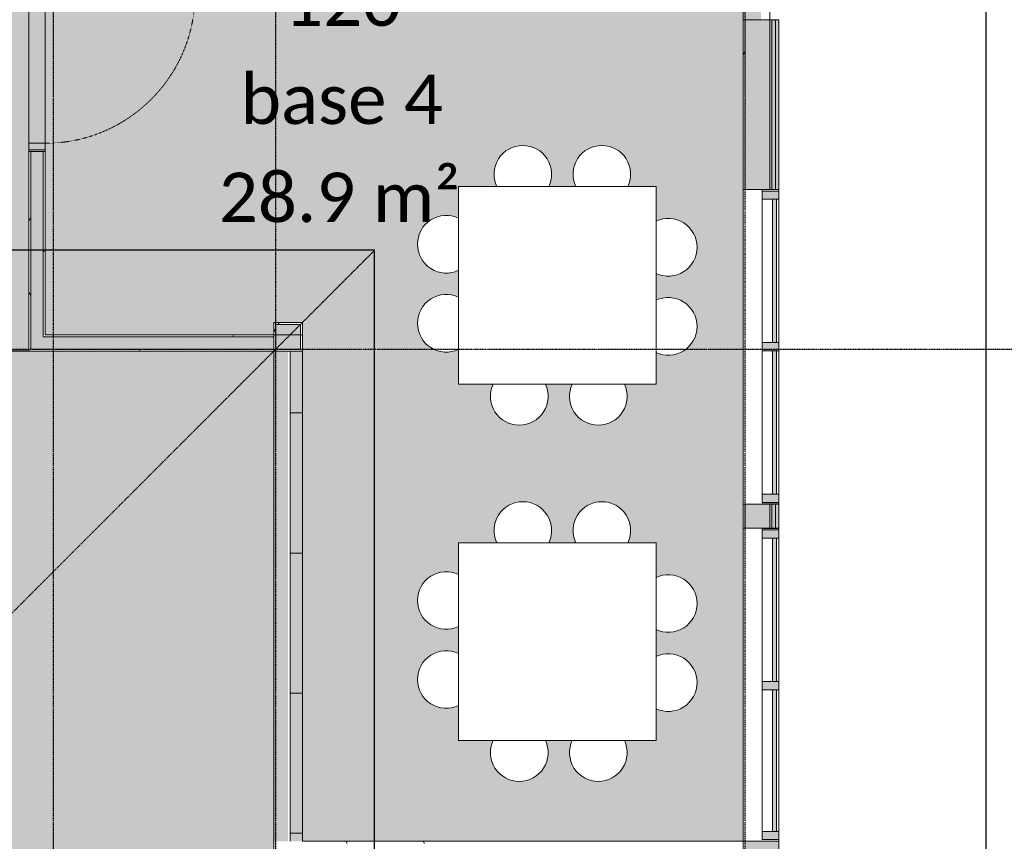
# Model space of a CAD drawing. Header units: millimetres. Extents: x -66110 to 16285, y -16697 to 38719.
# Tile 47 of 55: x -14005 to -8026, y 18613 to 23600. Entities that reach past the tile are written whole.
import ezdxf

# ---------------------------------------------------------------- set-up
doc = ezdxf.new("R2010")
doc.units = ezdxf.units.MM
for name, pattern in [('Dash 1mm', [2, 1, -1]), ('Grid Line', [5, 2, -1, 1, -1]), ('Overhead', [3.96875, 2.38125, -1.5875])]:
    doc.linetypes.add(name, pattern=pattern)
for name, color, linetype, lineweight in [('Curtain Panels', 7, 'Continuous', 9), ('Curtain Wall Mullions', 7, 'Continuous', 18), ('Doors', 7, 'Dash 1mm', 9), ('IfcAnnotation', 7, 'Continuous', 9), ('IfcCurtainWall', 7, 'Continuous', 9), ('IfcDoor', 7, 'Continuous', 9), ('IfcGrid', 7, 'Continuous', 9), ('IfcSlab', 7, 'Continuous', 9), ('IfcWall', 7, 'Continuous', 9), ('Not Exported', 7, 'Continuous', 9)]:
    doc.layers.add(name, color=color, linetype=linetype, lineweight=lineweight)
doc.layers.add('IfcFurniture', color=9, linetype='Continuous', lineweight=9, true_color=0x808080)
doc.styles.add('Calibri', font='calibri.ttf', dxfattribs={"height": 300})
pattern_1 = [(0, (0, 0), (812.8, 203.2), [67.056, -542.544, 67.056, -542.544, -3251.2]), (0, (0, 0), (812.8, 203.2), [-1219.2, 67.056, -1152.144, 67.056, -542.544, -1422.4]), (0, (0, 0), (812.8, 203.2), [-3048, 67.056, -339.344, 67.056, -948.944]), (120, (304.8, 101.6), (-582.3764, 602.3054), [67.056, -542.544, 67.056, -542.544, -3251.2]), (120, (304.8, 101.6), (-582.3764, 602.3054), [-1219.2, 67.056, -1152.144, 67.056, -542.544, -1422.4]), (120, (304.8, 101.6), (-582.3764, 602.3054), [-3048, 67.056, -339.344, 67.056, -948.944]), (240, (406.4, 508), (-230.4236, -805.5054), [67.056, -542.544, 67.056, -542.544, -3251.2]), (240, (406.4, 508), (-230.4236, -805.5054), [-1219.2, 67.056, -1152.144, 67.056, -542.544, -1422.4]), (240, (406.4, 508), (-230.4236, -805.5054), [-3048, 67.056, -339.344, 67.056, -948.944])]

# ---------------------------------------------------------------- blocks, each defined once
blk = doc.blocks.new('Dør Enkel_Glassfelt - D10x21__Glassfelt-1552425-plan 01 ny 200')
at = {"layer": 'Doors', "linetype": 'Continuous'}
for p, q in [((-455, 50), (-495, 50)), ((-495, 50), (-495, -50)), ((-455, -50), (-455, 50)), ((455, -50), (455, 50)), ((495, 50), (455, 50)), ((495, -50), (495, 50)), ((-495, -50), (-455, -50)), ((455, -50), (495, -50))]:
    blk.add_line(p, q, dxfattribs=at)
at = {"layer": 'Doors', "color": 150, "linetype": 'Continuous', "true_color": 0x0080ff}
blk.add_line((455, -50), (455, -960), dxfattribs=at)
at = {"layer": 'Doors'}
blk.add_arc((455, -50), 910, 180, 270, dxfattribs=at)
at = {"layer": 'IfcDoor'}
for p, q in [((-455, 50), (455, 50)), ((-455, -50), (455, -50))]:
    blk.add_line(p, q, dxfattribs=at)
blk = doc.blocks.new('Åpning_instant - 9x21-1771243-plan 01 ny 200')
at = {"layer": 'Doors', "color": 8, "true_color": 0x808080}
for p, q in [((-1487.5, 87.5), (1487.5, 87.5)), ((-1487.5, -87.5), (1487.5, -87.5))]:
    blk.add_line(p, q, dxfattribs=at)
blk = doc.blocks.new('Rectangular Mullion - 50x100 høyre-1696992-plan 01 ny 200')
at = {"layer": 'IfcCurtainWall', "true_color": 0xa62f11}
h = blk.add_hatch(color=24, dxfattribs=at)
h.paths.add_polyline_path([(0, 50), (-1, 50), (0, -17.5)])
h.paths.add_polyline_path([(-10, -17.5), (-10, 50), (-60, 50), (-60, -50), (-10, -50)])
at = {"layer": 'Curtain Wall Mullions'}
for p, q in [((-60, 50), (-60, -50)), ((-10, 50), (-60, 50)), ((-10, -50), (-10, 50)), ((0, 50), (-1, 50)), ((-1, 50), (-1, -50)), ((0, -50), (0, 50)), ((-60, -50), (-10, -50)), ((-1, -50), (0, -50))]:
    blk.add_line(p, q, dxfattribs=at)
blk = doc.blocks.new('Rectangular Mullion - 50x100 høyre-1685542-plan 01 ny 200')
at = {"layer": 'IfcCurtainWall'}
for p, q in [((-9496, 22569), (-9496, 22560)), ((-9396, 22560), (-9396, 22569))]:
    blk.add_line(p, q, dxfattribs=at)
blk = doc.blocks.new('System Panel - Gf100-1697005-plan 01 ny 200')
at = {"layer": 'IfcCurtainWall', "true_color": 0x80ffff}
blk.add_hatch(color=131, dxfattribs=at).paths.add_polyline_path([(-435, -12.5), (-435, -37.5), (435, -37.5), (435, -12.5), (409.2, -12.5)])
at = {"layer": 'Curtain Panels'}
for p, q in [((435, -12.5), (-435, -12.5)), ((-435, -12.5), (-435, -37.5)), ((-435, -37.5), (435, -37.5)), ((435, -37.5), (435, -12.5))]:
    blk.add_line(p, q, dxfattribs=at)
blk = doc.blocks.new('Rectangular Mullion - 50x100 venstre-1696979-plan 01 ny 200')
at = {"layer": 'IfcCurtainWall', "true_color": 0xa62f11}
blk.add_hatch(color=24, dxfattribs=at).paths.add_polyline_path([(-60, -50), (-60, 50), (-10, 50), (-10, -50)])
at = {"layer": 'Curtain Wall Mullions'}
for p, q in [((-60, -50), (-60, 50)), ((-60, 50), (-10, 50)), ((-10, 50), (-10, -50)), ((-1, -50), (-1, 50)), ((-1, 50), (0, 50)), ((0, 50), (0, -50)), ((-10, -50), (-60, -50)), ((0, -50), (-1, -50))]:
    blk.add_line(p, q, dxfattribs=at)
blk = doc.blocks.new('Rectangular Mullion - 50x100-V17-plan 01 ny 200')
at = {"layer": 'IfcCurtainWall'}
for p, q in [((-9496, 20720), (-9496, 21590)), ((-9396, 21590), (-9396, 20720))]:
    blk.add_line(p, q, dxfattribs=at)
blk = doc.blocks.new('Rectangular Mullion - 50x100-1696989-plan 01 ny 200')
at = {"layer": 'IfcCurtainWall', "true_color": 0xa62f11}
blk.add_hatch(color=24, dxfattribs=at).paths.add_polyline_path([(-25, 50), (25, 50), (25, -50), (-25, -50), (-25, -17.5)])
at = {"layer": 'Curtain Wall Mullions'}
for p, q in [((-25, 50), (25, 50)), ((-25, -50), (-25, 50)), ((25, 50), (25, -50)), ((25, -50), (-25, -50))]:
    blk.add_line(p, q, dxfattribs=at)
blk = doc.blocks.new('_furniture_boks instance - _furniture_boks instance-1821464-plan 01 ny 200')
at = {"layer": 'IfcFurniture'}
for p, q in [((600, 600), (-600, 600)), ((-600, 600), (-600, -600)), ((600, -600), (600, 600)), ((-600, -600), (600, -600))]:
    blk.add_line(p, q, dxfattribs=at)
blk = doc.blocks.new('stol79 - stol-1765083-plan 01 ny 200')
at = {"layer": 'IfcFurniture'}
for start, end in [(0, 115.23706), (244.76294, 360)]:
    blk.add_arc((22843.7, 11013.2), 175, start, end, dxfattribs=at)
blk = doc.blocks.new('stol80 - stol-1765092-plan 01 ny 200')
at = {"layer": 'IfcFurniture'}
for start, end in [(0, 115.23706), (244.76294, 360)]:
    blk.add_arc((22843.7, 10933.2), 175, start, end, dxfattribs=at)
blk = doc.blocks.new('stol81 - stol-1765101-plan 01 ny 200')
at = {"layer": 'IfcFurniture'}
for start, end in [(90, 205.23706), (334.76294, 90)]:
    blk.add_arc((22300.2, 11596.7), 175, start, end, dxfattribs=at)
blk = doc.blocks.new('stol82 - stol-1765110-plan 01 ny 200')
at = {"layer": 'IfcFurniture'}
for start, end in [(90, 205.23706), (334.76294, 90)]:
    blk.add_arc((22220.2, 11596.7), 175, start, end, dxfattribs=at)
blk = doc.blocks.new('stol83 - stol-1765119-plan 01 ny 200')
at = {"layer": 'IfcFurniture'}
for start, end in [(154.76294, 270), (270, 25.23706)]:
    blk.add_arc((21675, 9884.5), 175, start, end, dxfattribs=at)
blk = doc.blocks.new('stol84 - stol-1765128-plan 01 ny 200')
at = {"layer": 'IfcFurniture'}
for start, end in [(154.76294, 270), (270, 25.23706)]:
    blk.add_arc((21755, 9884.5), 175, start, end, dxfattribs=at)
blk = doc.blocks.new('stol85 - stol-1765137-plan 01 ny 200')
at = {"layer": 'IfcFurniture'}
for start, end in [(64.76294, 180), (180, 295.23706)]:
    blk.add_arc((21131.5, 10428), 175, start, end, dxfattribs=at)
blk = doc.blocks.new('stol86 - stol-1765146-plan 01 ny 200')
at = {"layer": 'IfcFurniture'}
for start, end in [(64.76294, 180), (180, 295.23706)]:
    blk.add_arc((21131.5, 10508), 175, start, end, dxfattribs=at)
blk = doc.blocks.new('stol87 - stol-1765210-plan 01 ny 200')
at = {"layer": 'IfcFurniture'}
for start, end in [(0, 115.23706), (244.76294, 360)]:
    blk.add_arc((20681.2, 11013.2), 175, start, end, dxfattribs=at)
blk = doc.blocks.new('stol88 - stol-1765219-plan 01 ny 200')
at = {"layer": 'IfcFurniture'}
for start, end in [(0, 115.23706), (244.76294, 360)]:
    blk.add_arc((20681.2, 10933.2), 175, start, end, dxfattribs=at)
blk = doc.blocks.new('stol89 - stol-1765228-plan 01 ny 200')
at = {"layer": 'IfcFurniture'}
for start, end in [(90, 205.23706), (334.76294, 90)]:
    blk.add_arc((20137.7, 11596.7), 175, start, end, dxfattribs=at)
blk = doc.blocks.new('stol90 - stol-1765237-plan 01 ny 200')
at = {"layer": 'IfcFurniture'}
for start, end in [(90, 205.23706), (334.76294, 90)]:
    blk.add_arc((20057.7, 11596.7), 175, start, end, dxfattribs=at)
blk = doc.blocks.new('stol91 - stol-1765246-plan 01 ny 200')
at = {"layer": 'IfcFurniture'}
for start, end in [(154.76294, 270), (270, 25.23706)]:
    blk.add_arc((19512.5, 9884.5), 175, start, end, dxfattribs=at)
blk = doc.blocks.new('stol92 - stol-1765255-plan 01 ny 200')
at = {"layer": 'IfcFurniture'}
for start, end in [(154.76294, 270), (270, 25.23706)]:
    blk.add_arc((19592.5, 9884.5), 175, start, end, dxfattribs=at)
blk = doc.blocks.new('stol93 - stol-1765264-plan 01 ny 200')
at = {"layer": 'IfcFurniture'}
for start, end in [(64.76294, 180), (180, 295.23706)]:
    blk.add_arc((18969, 10428), 175, start, end, dxfattribs=at)
blk = doc.blocks.new('stol94 - stol-1765273-plan 01 ny 200')
at = {"layer": 'IfcFurniture'}
for start, end in [(64.76294, 180), (180, 295.23706)]:
    blk.add_arc((18969, 10508), 175, start, end, dxfattribs=at)
blk = doc.blocks.new('System Panel - Gf100-1697024-plan 01 ny 200')
at = {"layer": 'IfcCurtainWall', "true_color": 0x80ffff}
blk.add_hatch(color=131, dxfattribs=at).paths.add_polyline_path([(430, -37.5), (430, -12.5), (-430, -12.5), (-430, -37.5)])
at = {"layer": 'Curtain Panels'}
for p, q in [((430, -12.5), (-430, -12.5)), ((-430, -12.5), (-430, -37.5)), ((-430, -37.5), (430, -37.5)), ((430, -37.5), (430, -12.5))]:
    blk.add_line(p, q, dxfattribs=at)
blk = doc.blocks.new('Rectangular Mullion - 50x100 venstre-V63-plan 01 ny 200')
at = {"layer": 'IfcCurtainWall', "true_color": 0xa62f11}
h = blk.add_hatch(color=24, dxfattribs=at)
h.paths.add_polyline_path([(-60, -50), (-60, 50), (-10, 50), (-10, -50)])
h.paths.add_polyline_path([(-1, 50), (0, 50), (-1, -17.5)])
at = {"layer": 'Curtain Wall Mullions'}
for p, q in [((-60, -50), (-60, 50)), ((-60, 50), (-10, 50)), ((-10, 50), (-10, -50)), ((-1, -50), (-1, 50)), ((-1, 50), (0, 50)), ((0, 50), (0, -50)), ((-10, -50), (-60, -50)), ((0, -50), (-1, -50))]:
    blk.add_line(p, q, dxfattribs=at)
blk = doc.blocks.new('Rectangular Mullion - 50x100-1686217-plan 01 ny 200')
at = {"layer": 'IfcCurtainWall'}
for p, q in [((-9496, 18672.5), (-9496, 19532.5)), ((-9396, 19532.5), (-9396, 18672.5))]:
    blk.add_line(p, q, dxfattribs=at)

msp = doc.modelspace()

# ---------------------------------------------------------------- hatches: boundary and pattern name
at = {"layer": 'IfcWall', "true_color": 0x787878}
h = msp.add_hatch(dxfattribs=at)
h.set_pattern_fill('FP_1', color=8, style=0, pattern_type=2)
h.set_pattern_definition(pattern_1)
h.paths.add_polyline_path([(-13950, 21587.6), (-13937.5, 21587.6), (-13937.5, 22800), (-13950, 22800), (-13950, 21600.1)])
h.paths.add_polyline_path([(-13950, 23810), (-13937.5, 23810), (-13937.5, 24725), (-13950, 24725), (-13950, 24700)])
h.paths.add_polyline_path([(-13950, 24825), (-13937.5, 24825), (-13937.5, 25700), (-13950, 25700), (-13950, 24837.5)])
h.paths.add_polyline_path([(-13937.5, 26710), (-13937.5, 27450), (-13950, 27450), (-13950, 26710)])
h.paths.add_polyline_path([(-13937.5, 28460), (-13937.5, 28750), (-13950, 28750), (-13950, 28460)])
at = {"layer": 'IfcWall', "true_color": 0xffffcd}
h = msp.add_hatch(color=7, dxfattribs=at)
h.paths.add_polyline_path([(-13937.5, 21600.1), (-13862.5, 21600.1), (-13862.5, 22800), (-13937.5, 22800), (-13937.5, 21675.1)])
h.paths.add_polyline_path([(-13862.5, 23810), (-13862.5, 25700), (-13937.5, 25700), (-13937.5, 23810)])
h.paths.add_polyline_path([(-13937.5, 26710), (-13862.5, 26710.6), (-13862.5, 27450), (-13937.5, 27450), (-13937.5, 26710.6)])
h.paths.add_polyline_path([(-13937.5, 28460), (-13862.5, 28460), (-13862.5, 28750), (-13937.5, 28750)])
at = {"layer": 'IfcWall', "true_color": 0x787878}
h = msp.add_hatch(dxfattribs=at)
h.set_pattern_fill('FP_1', color=8, style=0, pattern_type=2)
h.set_pattern_definition(pattern_1)
h.paths.add_polyline_path([(-13850, 21675.1), (-13850, 22800), (-13862.5, 22800), (-13862.5, 21675.1)])
h.paths.add_polyline_path([(-13850, 23810), (-13850, 25312.5), (-13862.5, 25312.5), (-13862.5, 23810)])
h.paths.add_polyline_path([(-13862.5, 25387.5), (-13850, 25387.5), (-13850, 25700), (-13862.5, 25700), (-13862.5, 25400)])
h.paths.add_polyline_path([(-13862.5, 26710), (-13850, 26710.6), (-13850, 27300), (-13862.5, 27300), (-13862.5, 26710.6)])
h.paths.add_polyline_path([(-13862.5, 27375), (-13850, 27375), (-13850, 27450), (-13862.5, 27450), (-13862.5, 27387.5)])
h.paths.add_polyline_path([(-13850, 28460), (-13850, 28750), (-13862.5, 28750), (-13862.5, 28460)])
h = msp.add_hatch(color=8, dxfattribs=at)
h.paths.add_polyline_path([(-9438, 18438), (-9438, 18612.5), (-9450, 18612.5), (-9450, 18438)])
h.paths.add_polyline_path([(-9450, 20512.5), (-9438, 20512.5), (-9438, 20660), (-9450, 20660)])
h.paths.add_polyline_path([(-9450, 22570), (-9438, 22570), (-9438, 23600), (-9450, 23600)])
h.paths.add_polyline_path([(-9438, 26012.7), (-9438, 27450), (-9450, 27450), (-9450, 26012.7)])
at = {"layer": 'IfcWall', "true_color": 0xf0f0f0}
h = msp.add_hatch(color=7, dxfattribs=at)
h.paths.add_polyline_path([(-9415, 18415), (-9415, 18612.5), (-9438, 18612.5), (-9438, 18415)])
h.paths.add_polyline_path([(-9438, 20512.5), (-9415, 20512.5), (-9415, 20660), (-9438, 20660)])
h.paths.add_polyline_path([(-9438, 22570), (-9415, 22570), (-9415, 23600), (-9438, 23600)])
h.paths.add_polyline_path([(-9415, 26012.7), (-9415, 27462), (-9438, 27462), (-9438, 26012.7)])
at = {"layer": 'IfcWall', "true_color": 0xa62f11}
h = msp.add_hatch(color=24, dxfattribs=at)
h.paths.add_polyline_path([(-9396, 18396), (-9396, 18612.5), (-9415, 18612.5), (-9415, 18396)])
h.paths.add_polyline_path([(-9415, 20512.5), (-9396, 20512.5), (-9396, 20660), (-9415, 20660)])
h.paths.add_polyline_path([(-9415, 22570), (-9396, 22570), (-9396, 23600), (-9415, 23600)])
h.paths.add_polyline_path([(-9396, 26012.7), (-9396, 27485), (-9415, 27485), (-9415, 26012.7)])
at = {"layer": 'IfcWall', "true_color": 0x787878}
h = msp.add_hatch(dxfattribs=at)
h.set_pattern_fill('FP_1', color=8, style=0, pattern_type=2)
h.set_pattern_definition(pattern_1)
h.paths.add_polyline_path([(-9612.5, 18600), (-9600, 18600), (-9600, 18612.5), (-9612.5, 18612.5)])
h.paths.add_polyline_path([(-9600, 20512.5), (-9600, 20660), (-9612.5, 20660), (-9612.5, 20512.5)])
h.paths.add_polyline_path([(-9600, 22570), (-9600, 23600), (-9612.5, 23600), (-9612.5, 22570)])
h.paths.add_polyline_path([(-9612.5, 26012.7), (-9600, 26012.7), (-9600, 27287.5), (-9612.5, 27287.5), (-9612.5, 26710.6)])
at = {"layer": 'IfcWall', "true_color": 0xffffcd}
h = msp.add_hatch(color=7, dxfattribs=at)
h.paths.add_polyline_path([(-9600, 18450), (-9450, 18450), (-9450, 18612.5), (-9600, 18612.5), (-9600, 18600)])
h.paths.add_polyline_path([(-9450, 20512.5), (-9450, 20660), (-9600, 20660), (-9600, 20512.5), (-9463.5, 20512.5)])
h.paths.add_polyline_path([(-9463.5, 22570), (-9450, 22570), (-9450, 23600), (-9600, 23600), (-9600, 22570)])
h.paths.add_polyline_path([(-9463.5, 26012.7), (-9450, 26012.7), (-9450, 27300), (-9600, 27300), (-9600, 26012.7)])
at = {"layer": 'IfcWall', "true_color": 0x787878}
h = msp.add_hatch(dxfattribs=at)
h.set_pattern_fill('FP_1', color=8, style=0, pattern_type=2)
h.set_pattern_definition(pattern_1)
h.paths.add_polyline_path([(-12450, 21587.6), (-12450, 21762.6), (-12462.5, 21762.6), (-12462.5, 21587.6)])
h = msp.add_hatch(dxfattribs=at)
h.set_pattern_fill('FP_1', color=8, style=0, pattern_type=2)
h.set_pattern_definition(pattern_1)
h.paths.add_polyline_path([(-12450, 21587.6), (-12287.5, 21587.6), (-12287.5, 21762.6), (-12450, 21762.6), (-12450, 21750.1), (-12300, 21750.1), (-12300, 21600.1), (-12450, 21600.1)])
at = {"layer": 'IfcWall', "true_color": 0xffffcd}
for points in [[(-12450, 21750.1), (-12450, 21600.1), (-12300, 21600.1), (-12300, 21750.1)], [(-13862.5, 21600.1), (-12462.5, 21600.1), (-12462.5, 21675.1), (-13862.5, 21675.1)]]:
    msp.add_hatch(color=7, dxfattribs=at).paths.add_polyline_path(points)
at = {"layer": 'IfcWall', "true_color": 0x787878}
h = msp.add_hatch(dxfattribs=at)
h.set_pattern_fill('FP_1', color=8, style=0, pattern_type=2)
h.set_pattern_definition(pattern_1)
h.paths.add_polyline_path([(-13850, 21687.6), (-13850, 21675.1), (-12462.5, 21675.1), (-12462.5, 21687.6)])
h = msp.add_hatch(dxfattribs=at)
h.set_pattern_fill('FP_1', color=8, style=0, pattern_type=2)
h.set_pattern_definition(pattern_1)
h.paths.add_polyline_path([(-13862.5, 21587.6), (-12462.5, 21587.6), (-12462.5, 21600.1), (-13937.5, 21600.1), (-13937.5, 21587.6)])
at = {"layer": 'IfcWall', "true_color": 0xd2d2d2}
for points in [[(-12362.5, 21212.5), (-12287.5, 21212.5), (-12287.5, 21587.6), (-12362.5, 21587.6), (-12362.5, 21564.2)], [(-12362.5, 21212.5), (-12362.5, 20362.5), (-12287.5, 20362.5), (-12287.5, 21212.5)], [(-12362.5, 19512.5), (-12287.5, 19512.5), (-12287.5, 20362.5), (-12362.5, 20362.5), (-12362.5, 19848.8)], [(-12287.5, 18662.5), (-12287.5, 19512.5), (-12362.5, 19512.5), (-12362.5, 18662.5)], [(-12362.5, 18662.5), (-12362.5, 18612.5), (-12287.5, 18612.5), (-12287.5, 18662.5)]]:
    msp.add_hatch(color=254, dxfattribs=at).paths.add_polyline_path(points)
at = {"layer": 'IfcWall', "true_color": 0x787878}
h = msp.add_hatch(dxfattribs=at)
h.set_pattern_fill('FP_1', color=8, style=0, pattern_type=2)
h.set_pattern_definition(pattern_1)
h.paths.add_polyline_path([(-11510, 18600), (-11510, 18612.5), (-12462.5, 18612.5), (-12462.5, 18600), (-12038.4, 18600)])
at = {"layer": 'Not Exported', "true_color": 0xdee9dc}
h = msp.add_hatch(color=254, dxfattribs=at)
h.paths.add_polyline_path([(-12275.6, 18612.5), (-9612.5, 18612.5), (-9612.5, 23600), (-9504.3, 23600), (-9504.3, 24610), (-9612.5, 24610), (-9612.5, 27287.5), (-11227.5, 27287.5), (-11227.5, 27337.5), (-12237.5, 27337.5), (-12237.5, 27287.5), (-12287.5, 27287.5), (-12287.5, 25300), (-13850, 25300), (-13850, 23810), (-13900, 23810), (-13900, 22800), (-13850, 22800), (-13850, 21687.6), (-12462.5, 21687.6), (-12462.5, 21762.6), (-12287.5, 21762.6), (-12287.5, 18612.5)])
h.paths.add_polyline_path([(-10491.3, 18976), (-10536.6, 18982), (-10578.8, 18999.5), (-10615.1, 19027.3), (-10642.9, 19063.5), (-10660.4, 19105.7), (-10666.3, 19151), (-10660.4, 19196.3), (-10648.4, 19225.1), (-10814.2, 19225.1), (-10802.3, 19196.3), (-10796.3, 19151), (-10802.3, 19105.7), (-10819.8, 19063.5), (-10847.6, 19027.3), (-10886.5, 18998.3), (-10926, 18982), (-10971.3, 18976), (-11016.6, 18982), (-11058.8, 18999.5), (-11095.1, 19027.3), (-11122.9, 19063.5), (-11140.4, 19105.7), (-11146.3, 19151), (-11140.4, 19196.3), (-11128.4, 19225.1), (-11340.6, 19225.1), (-11340.6, 19437.3), (-11369.4, 19425.4), (-11414.7, 19419.4), (-11460, 19425.4), (-11502.2, 19442.8), (-11538.5, 19470.7), (-11568.6, 19512.5), (-11583.7, 19549.1), (-11589.7, 19594.4), (-11583.7, 19639.7), (-11566.3, 19681.9), (-11538.5, 19718.1), (-11502.2, 19746), (-11460, 19763.4), (-11414.7, 19769.4), (-11369.4, 19763.4), (-11340.6, 19751.5), (-11340.6, 19917.3), (-11369.4, 19905.4), (-11414.7, 19899.4), (-11460, 19905.4), (-11502.2, 19922.8), (-11538.5, 19950.7), (-11566.3, 19986.9), (-11583.7, 20029.1), (-11589.7, 20074.4), (-11583.7, 20119.7), (-11566.3, 20161.9), (-11538.5, 20198.1), (-11502.2, 20226), (-11460, 20243.4), (-11414.7, 20249.4), (-11369.4, 20243.4), (-11340.6, 20231.5), (-11340.6, 20425.1), (-11107, 20425.1), (-11118.9, 20453.9), (-11124.9, 20499.2), (-11118.9, 20544.5), (-11101.5, 20586.7), (-11073.7, 20622.9), (-11037.4, 20650.8), (-10995.2, 20668.2), (-10949.9, 20674.2), (-10904.6, 20668.2), (-10862.4, 20650.8), (-10826.2, 20622.9), (-10798.4, 20586.7), (-10780.9, 20544.5), (-10774.9, 20499.2), (-10780.9, 20453.9), (-10792.8, 20425.1), (-10627, 20425.1), (-10638.9, 20453.9), (-10644.9, 20499.2), (-10638.9, 20544.5), (-10621.5, 20586.7), (-10593.7, 20622.9), (-10557.4, 20650.8), (-10515.2, 20668.2), (-10469.9, 20674.2), (-10424.6, 20668.2), (-10382.4, 20650.8), (-10346.2, 20622.9), (-10318.4, 20586.7), (-10300.9, 20544.5), (-10294.9, 20499.2), (-10300.9, 20453.9), (-10312.8, 20425.1), (-10140.6, 20425.1), (-10140.6, 20212.9), (-10107.2, 20225.4), (-10066.5, 20230.8), (-10021.2, 20224.8), (-9979, 20207.4), (-9942.8, 20179.6), (-9915, 20143.3), (-9897.5, 20101.1), (-9891.5, 20055.8), (-9897.5, 20010.5), (-9915, 19968.3), (-9942.8, 19932.1), (-9979, 19904.3), (-10021.2, 19886.8), (-10066.5, 19880.8), (-10111.8, 19886.8), (-10140.6, 19898.7), (-10140.6, 19732.9), (-10107.2, 19745.4), (-10066.5, 19750.8), (-10021.2, 19744.8), (-9979, 19727.4), (-9942.8, 19699.6), (-9915, 19663.3), (-9897.5, 19621.1), (-9891.5, 19575.8), (-9897.5, 19530.5), (-9915, 19488.3), (-9942.8, 19452.1), (-9979, 19424.3), (-10021.2, 19406.8), (-10066.5, 19400.8), (-10111.8, 19406.8), (-10140.6, 19418.7), (-10140.6, 19225.1), (-10334.2, 19225.1), (-10322.3, 19196.3), (-10316.3, 19151), (-10322.3, 19105.7), (-10344.3, 19057.6), (-10367.6, 19027.3), (-10403.8, 18999.5), (-10446, 18982)])
h.paths.add_polyline_path([(-10491.3, 21138.5), (-10536.6, 21144.5), (-10578.8, 21161.9), (-10615.1, 21189.8), (-10642.9, 21226), (-10660.4, 21268.2), (-10666.3, 21313.5), (-10660.4, 21358.8), (-10648.4, 21387.6), (-10814.2, 21387.6), (-10802.3, 21358.8), (-10796.3, 21313.5), (-10802.3, 21268.2), (-10819.8, 21226), (-10847.6, 21189.8), (-10883.8, 21161.9), (-10926, 21144.5), (-10971.3, 21138.5), (-11016.6, 21144.5), (-11058.8, 21161.9), (-11095.1, 21189.8), (-11122.9, 21226), (-11140.4, 21268.2), (-11146.3, 21313.5), (-11140.4, 21358.8), (-11128.4, 21387.6), (-11340.6, 21387.6), (-11340.6, 21599.8), (-11369.4, 21587.9), (-11414.7, 21581.9), (-11460, 21587.9), (-11502.2, 21605.3), (-11541.9, 21637.6), (-11566.3, 21669.4), (-11583.7, 21711.6), (-11589.7, 21756.9), (-11583.7, 21802.2), (-11566.3, 21844.4), (-11538.5, 21880.6), (-11502.2, 21908.4), (-11460, 21925.9), (-11414.7, 21931.9), (-11369.4, 21925.9), (-11340.6, 21914), (-11340.6, 22079.8), (-11369.4, 22067.9), (-11414.7, 22061.9), (-11460, 22067.9), (-11504, 22086.7), (-11538.5, 22113.1), (-11566.3, 22149.4), (-11583.7, 22191.6), (-11589.7, 22236.9), (-11583.7, 22282.2), (-11566.3, 22324.4), (-11538.5, 22360.6), (-11502.2, 22388.4), (-11460, 22405.9), (-11414.7, 22411.9), (-11369.4, 22405.9), (-11340.6, 22394), (-11340.6, 22587.6), (-11107, 22587.6), (-11118.9, 22616.4), (-11124.9, 22661.7), (-11118.9, 22707), (-11101.5, 22749.2), (-11073.7, 22785.4), (-11036.9, 22813.5), (-10995.2, 22830.7), (-10949.9, 22836.7), (-10904.6, 22830.7), (-10862.4, 22813.2), (-10826.2, 22785.4), (-10798.4, 22749.2), (-10780.9, 22707), (-10774.9, 22661.7), (-10780.9, 22616.4), (-10792.8, 22587.6), (-10627, 22587.6), (-10638.9, 22616.4), (-10644.9, 22661.7), (-10638.9, 22707), (-10621.5, 22749.2), (-10593.7, 22785.4), (-10557.4, 22813.2), (-10515.2, 22830.7), (-10469.9, 22836.7), (-10424.6, 22830.7), (-10382.4, 22813.2), (-10346.2, 22785.4), (-10318.4, 22749.2), (-10300.9, 22707), (-10294.9, 22661.7), (-10300.9, 22616.4), (-10312.8, 22587.6), (-10140.6, 22587.6), (-10140.6, 22375.4), (-10106.3, 22388.1), (-10066.5, 22393.3), (-10021.2, 22387.3), (-9979, 22369.8), (-9942.8, 22342), (-9915, 22305.8), (-9897.5, 22263.6), (-9891.5, 22218.3), (-9897.5, 22173), (-9915, 22130.8), (-9942.8, 22094.6), (-9979, 22066.7), (-10021.2, 22049.3), (-10066.5, 22043.3), (-10111.8, 22049.3), (-10140.6, 22061.2), (-10140.6, 21895.4), (-10107.2, 21907.9), (-10066.5, 21913.3), (-10021.2, 21907.3), (-9979, 21889.8), (-9942.8, 21862), (-9915, 21825.8), (-9897.5, 21783.6), (-9891.5, 21738.3), (-9897.5, 21693), (-9915, 21650.8), (-9942.8, 21614.6), (-9979, 21586.7), (-10021.2, 21569.3), (-10073.7, 21564.2), (-10111.8, 21569.3), (-10140.6, 21581.2), (-10140.6, 21387.6), (-10334.2, 21387.6), (-10322.3, 21358.8), (-10316.3, 21313.5), (-10322.3, 21268.2), (-10339.8, 21226), (-10367.6, 21189.8), (-10403.8, 21161.9), (-10446, 21144.5)])
at = {"layer": 'Not Exported', "true_color": 0xedfae6}
msp.add_hatch(color=7, dxfattribs=at).paths.add_polyline_path([(-18347, 10712.5), (-15312.5, 10712.5), (-15312.5, 12312.5), (-12462.5, 12312.5), (-12462.5, 16420), (-12354.3, 16420), (-12354.3, 18230), (-12462.5, 18230), (-12462.5, 18612.5), (-12375, 18612.5), (-12375, 21587.6), (-13950, 21587.6), (-13950, 22800), (-13900, 22800), (-13900, 23810), (-13950, 23810), (-13950.7, 24700), (-14000, 24700), (-14000, 24775), (-15010, 24775), (-15010, 24700), (-15600, 24700), (-15600, 23500), (-15650, 23500), (-15650, 22490), (-15600, 22490), (-15600, 22125), (-18450, 22125), (-18450, 21695.8), (-18500, 21695.8), (-18500, 20850), (-18450, 20850), (-18450, 18760), (-18500, 18760), (-18500, 17750), (-18450, 17750), (-18450, 16400), (-18500, 16400), (-18500, 14590), (-18450, 14590), (-18450, 12450), (-18500, 12450), (-18500, 11440), (-18450, 11440), (-18450, 10712.5)])

# ---------------------------------------------------------------- linework, layer by layer
at = {"layer": 'IfcAnnotation', "linetype": 'Overhead', "lineweight": 25}
for p, q in [((-8136.5, 16400), (-8136.5, 28967.2)), ((-11850, 22200), (-22100, 22200)), ((-11850, 22200), (-16975, 17074.9)), ((-11850, 10200), (-11850, 22200)), ((-13950, 21587.6), (-18450, 21587.6))]:
    msp.add_line(p, q, dxfattribs=at)
at = {"layer": 'IfcGrid', "color": 9, "linetype": 'Grid Line', "lineweight": 25, "true_color": 0xc0c0c0}
for p, q in [((-13800, -6068.3), (-13800, 34991.8)), ((-12450, -6068.3), (-12450, 34991.8)), ((-9600, -6068.3), (-9600, 34991.8)), ((-55874.3, 21600.1), (4529.7, 21600.1))]:
    msp.add_line(p, q, dxfattribs=at)
at = {"layer": 'IfcSlab'}
msp.add_line((-9450, 23600), (-9450, 24610), dxfattribs=at)
at = {"layer": 'IfcWall', "lineweight": 18}
for p, q in [((-9612.5, 23600), (-9612.5, 22570)), ((-9612.5, 23600), (-9396, 23600)), ((-9396, 23600), (-9396, 22570)), ((-13950, 22800), (-13950, 21587.6)), ((-13850, 22800), (-13950, 22800)), ((-13850, 21687.6), (-13850, 22800)), ((-9612.5, 22570), (-9396, 22570)), ((-12287.5, 21762.6), (-12462.5, 21762.6)), ((-12462.5, 21762.6), (-12462.5, 21587.6)), ((-12287.5, 21587.6), (-12287.5, 21762.6)), ((-12462.5, 21687.6), (-13850, 21687.6)), ((-12287.5, 21587.6), (-13950, 21587.6)), ((-12362.5, 21587.6), (-12362.5, 18612.5)), ((-12287.5, 18612.5), (-12287.5, 21587.6)), ((-12287.5, 21212.5), (-12362.5, 21212.5)), ((-9612.5, 20660), (-9612.5, 20512.5)), ((-9612.5, 20660), (-9396, 20660)), ((-9396, 20660), (-9396, 20512.5)), ((-9612.5, 20512.5), (-9396, 20512.5)), ((-12287.5, 20362.5), (-12362.5, 20362.5)), ((-12287.5, 19512.5), (-12362.5, 19512.5)), ((-12362.5, 18662.5), (-12287.5, 18662.5)), ((-9612.5, 18396), (-9612.5, 18612.5)), ((-9612.5, 18612.5), (-9396, 18612.5)), ((-9396, 18396), (-9396, 18612.5))]:
    msp.add_line(p, q, dxfattribs=at)
at = {"layer": 'IfcWall'}
for p, q in [((-9600, 22570), (-9600, 23600)), ((-9450, 22570), (-9450, 23600)), ((-9438, 22570), (-9438, 23600)), ((-9415, 22570), (-9415, 23600)), ((-13937.5, 21600.1), (-13937.5, 22800)), ((-13862.5, 21675.1), (-13862.5, 22800)), ((-9612.5, 20660), (-9612.5, 22570)), ((-12300, 21750.1), (-12450, 21750.1)), ((-12450, 21750.1), (-12450, 21600.1)), ((-12300, 21750.1), (-12300, 21600.1)), ((-12462.5, 21675.1), (-13862.5, 21675.1)), ((-12462.5, 21600.1), (-13937.5, 21600.1)), ((-12450, 21600.1), (-12300, 21600.1)), ((-9600, 20512.5), (-9600, 20660)), ((-9450, 20512.5), (-9450, 20660)), ((-9438, 20512.5), (-9438, 20660)), ((-9415, 20512.5), (-9415, 20660)), ((-9396, 20670), (-9396, 20661)), ((-9612.5, 18612.5), (-9612.5, 20512.5)), ((-11510, 18612.5), (-9612.5, 18612.5)), ((-9396, 18622.5), (-9396, 18613.5))]:
    msp.add_line(p, q, dxfattribs=at)
at = {"layer": 'Not Exported', "flags": 128}
for points in [[(-9612.5, 27287.5), (-11004.3, 27287.5), (-11157.3, 27287.5), (-12287.5, 27287.5), (-12287.5, 25300), (-13850, 25300), (-13850, 24775), (-13850, 21687.6), (-12464.1, 21687.6), (-12287.5, 21687.6), (-12287.5, 21587.6), (-12287.5, 21212.5), (-12287.5, 20362.5), (-12287.5, 19512.5), (-12287.5, 18662.5), (-12287.5, 18612.5), (-9612.5, 18612.5)], [(-12462.5, 12312.5), (-12462.5, 18504.3), (-12462.5, 21587.6), (-13950, 21587.6), (-13950, 24700), (-15600, 24700), (-15600, 22125), (-18450, 22125), (-18450, 21860), (-18450, 21695.8), (-18450, 20735.5), (-18450, 17650), (-18450, 12550), (-18450, 10712.5), (-15312.5, 10712.5), (-15312.5, 12312.5)]]:
    msp.add_lwpolyline(points, close=True, dxfattribs=at)

# ---------------------------------------------------------------- block references
at = {"layer": 'Doors', "color": 8, "true_color": 0x808080, "rotation": 89.9999999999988}
msp.add_blockref('Åpning_instant - 9x21-1771243-plan 01 ny 200', (-12375, 20100), dxfattribs=at)
at = {"layer": 'IfcCurtainWall', "extrusion": (0, 0, -1), "rotation": 89.99999999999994}
for name, p in [('Rectangular Mullion - 50x100 venstre-1696979-plan 01 ny 200', (9446, 22570)), ('Rectangular Mullion - 50x100-1696989-plan 01 ny 200', (9446, 21615)), ('Rectangular Mullion - 50x100 venstre-V63-plan 01 ny 200', (9446, 20512.5)), ('Rectangular Mullion - 50x100-1696989-plan 01 ny 200', (9446, 19557.5))]:
    msp.add_blockref(name, p, dxfattribs=at)
at = {"layer": 'IfcCurtainWall'}
for name, p in [('Rectangular Mullion - 50x100 høyre-1685542-plan 01 ny 200', (0, 0)), ('Rectangular Mullion - 50x100-V17-plan 01 ny 200', (0, 920)), ('Rectangular Mullion - 50x100-V17-plan 01 ny 200', (0, 0)), ('Rectangular Mullion - 50x100 høyre-1685542-plan 01 ny 200', (0, -2057.5)), ('Rectangular Mullion - 50x100-V17-plan 01 ny 200', (0, -1137.5)), ('Rectangular Mullion - 50x100-1686217-plan 01 ny 200', (0, 0))]:
    msp.add_blockref(name, p, dxfattribs=at)
for name, p, rotation in [('System Panel - Gf100-1697005-plan 01 ny 200', (-9446, 22075), 90.00000000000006), ('System Panel - Gf100-1697005-plan 01 ny 200', (-9446, 21155), 90.00000000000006), ('Rectangular Mullion - 50x100 høyre-1696992-plan 01 ny 200', (-9446, 20660), 270.0000000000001), ('System Panel - Gf100-1697005-plan 01 ny 200', (-9446, 20017.5), 90.00000000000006), ('System Panel - Gf100-1697024-plan 01 ny 200', (-9446, 19102.5), 90.00000000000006), ('Rectangular Mullion - 50x100 høyre-1696992-plan 01 ny 200', (-9446, 18612.5), 270.0000000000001)]:
    msp.add_blockref(name, p, dxfattribs=dict(at, rotation=rotation))
at = {"layer": 'IfcDoor', "rotation": 89.99999999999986}
msp.add_blockref('Dør Enkel_Glassfelt - D10x21__Glassfelt-1552425-plan 01 ny 200', (-13900, 23305), dxfattribs=at)
at = {"layer": 'IfcFurniture'}
for name, p, rotation in [('stol79 - stol-1765083-plan 01 ny 200', (63.3, -182), 90.00000000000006), ('stol80 - stol-1765092-plan 01 ny 200', (463.3, -182), 90.00000000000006), ('_furniture_boks instance - _furniture_boks instance-1821464-plan 01 ny 200', (-10740.6, 21987.6), 180), ('stol81 - stol-1765101-plan 01 ny 200', (182, -63.3), 90), ('stol84 - stol-1765128-plan 01 ny 200', (-182, 463.3), 90.00000000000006), ('stol82 - stol-1765110-plan 01 ny 200', (182, -463.3), 90), ('stol83 - stol-1765119-plan 01 ny 200', (-182, 63.3), 90.00000000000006), ('stol86 - stol-1765146-plan 01 ny 200', (-463.3, 182), 90.0000000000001), ('stol85 - stol-1765137-plan 01 ny 200', (-63.3, 182), 90.0000000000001), ('stol87 - stol-1765210-plan 01 ny 200', (63.3, -182), 90.00000000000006), ('stol88 - stol-1765219-plan 01 ny 200', (463.3, -182), 90.00000000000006), ('_furniture_boks instance - _furniture_boks instance-1821464-plan 01 ny 200', (-10740.6, 19825.1), 180), ('stol89 - stol-1765228-plan 01 ny 200', (182, -63.3), 90), ('stol92 - stol-1765255-plan 01 ny 200', (-182, 463.3), 90.00000000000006), ('stol90 - stol-1765237-plan 01 ny 200', (182, -463.3), 90), ('stol91 - stol-1765246-plan 01 ny 200', (-182, 63.3), 90.00000000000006), ('stol94 - stol-1765273-plan 01 ny 200', (-463.3, 182), 90.0000000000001), ('stol93 - stol-1765264-plan 01 ny 200', (-63.3, 182), 90.0000000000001)]:
    msp.add_blockref(name, p, dxfattribs=dict(at, rotation=rotation))

# ---------------------------------------------------------------- texts
at = {"layer": 'Not Exported', "char_height": 300, "attachment_point": 1, "style": 'Calibri'}
for s, insert, width in [('120', (-12398.6, 23862.1), 913.924), ('base 4', (-12663.2, 23266.8), 1539.24), ('28.9 m²', (-12795.5, 22671.5), 1859.915)]:
    msp.add_mtext(s, dxfattribs=dict(at, insert=insert, width=width))

doc.saveas('drawing.dxf')
